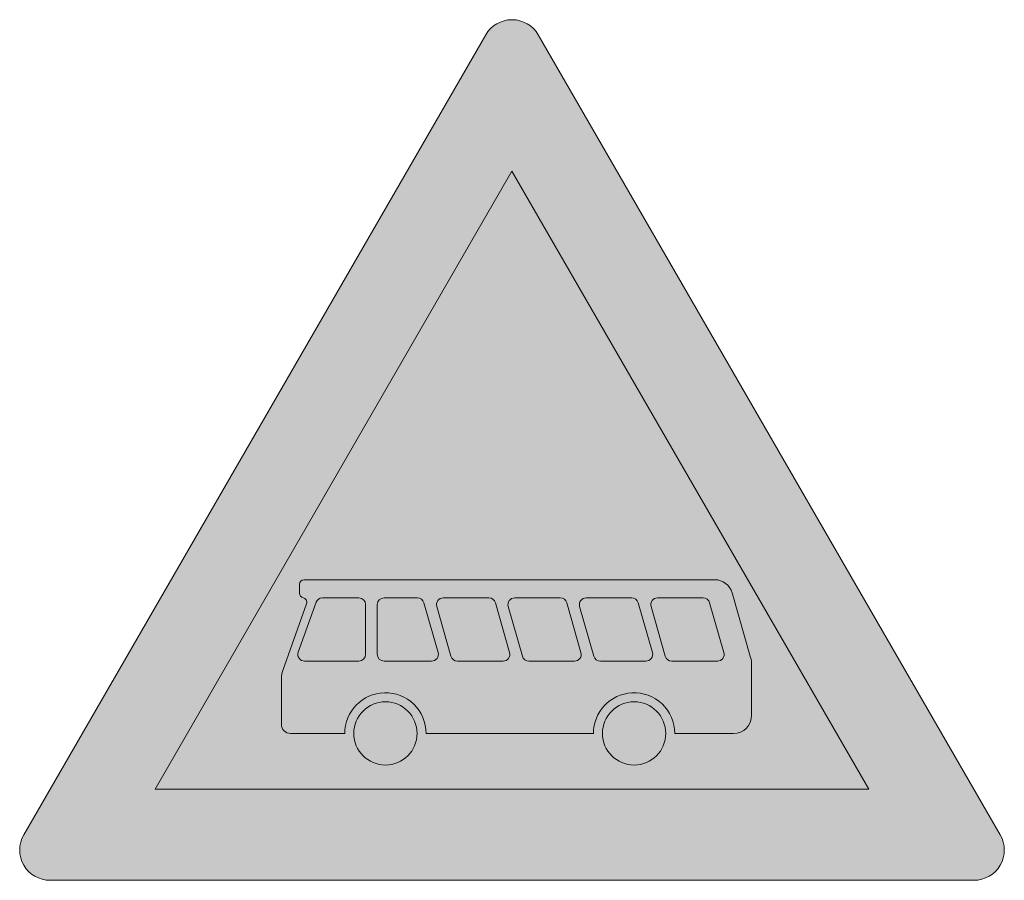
# Model space of a CAD drawing. Header units: metres. Extents: x -0.00228 to 0.0023, y -0.0014 to 0.0026.
import ezdxf

# ---------------------------------------------------------------- set-up
doc = ezdxf.new("R2010")
doc.units = ezdxf.units.M
doc.layers.add('VKZ_145-00_flf', color=1, linetype='Continuous', lineweight=0)
doc.layers.add('VKZ_145-00_sym', color=7, linetype='Continuous', lineweight=0)

msp = doc.modelspace()

# ---------------------------------------------------------------- hatches: boundary and pattern name
at = {"layer": 'VKZ_145-00_flf'}
h = msp.add_hatch(color=256, dxfattribs=at)
h.dxf.hatch_style = 1
h.paths.add_polyline_path([(0.0001341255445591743, 0.002532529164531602, 0.5773502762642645), (-0.0001100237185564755, 0.002532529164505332), (-0.002256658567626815, -0.001185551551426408, 0.5773502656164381), (-0.002134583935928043, -0.001396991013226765), (0.002158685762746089, -0.001396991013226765, 0.5773502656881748), (0.002280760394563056, -0.001185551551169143)])
h.paths.add_polyline_path([(1.205091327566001e-05, 0.001898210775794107), (0.00167038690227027, -0.0009741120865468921), (-0.00164628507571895, -0.0009741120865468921)], flags=16)
h.paths.add_polyline_path([(0.001125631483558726, -0.0006302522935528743), (0.001125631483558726, -0.0003956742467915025, 0.06946633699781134), (0.001120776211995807, -0.00036115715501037), (0.00103500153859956, -6.094765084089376e-05, 0.3348598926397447), (0.0009542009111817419, 2.565465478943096e-10), (-0.0009542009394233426, -3.805910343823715e-10, 0.4142134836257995), (-0.0009752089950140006, -2.100844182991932e-05), (-0.0009752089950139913, -6.302504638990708e-05, 0.3557875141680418), (-0.0009584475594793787, -8.36001447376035e-05, -0.4555479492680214), (-0.0009429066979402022, -0.0001112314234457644), (-0.001051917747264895, -0.0004164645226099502, 0.08585824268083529), (-0.001059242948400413, -0.0004588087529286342), (-0.001059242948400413, -0.0006722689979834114, 0.4142135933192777), (-0.00101722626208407, -0.0007142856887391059), (-0.0007651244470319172, -0.0007142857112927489, -0.4066894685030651), (-0.0005809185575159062, -0.0005252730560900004, -0.4217779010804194), (-0.0003869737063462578, -0.0007142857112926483), (0.0003903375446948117, -0.0007142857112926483, -0.3981962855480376), (0.000569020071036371, -0.0005254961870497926, -0.4304143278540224), (0.0007684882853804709, -0.000714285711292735), (0.001041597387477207, -0.0007142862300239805, 0.4142141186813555)], flags=0)
h.paths.add_polyline_path([(-0.0008689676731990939, -8.403367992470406e-05), (-0.0006999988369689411, -8.403370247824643e-05, -0.4142135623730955), (-0.0006684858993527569, -0.0001155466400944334), (-0.0006684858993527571, -0.000346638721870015, -0.4136332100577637), (-0.0006999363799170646, -0.0003781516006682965), (-0.0009513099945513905, -0.0003781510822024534, -0.520576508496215), (-0.0009811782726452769, -0.0003360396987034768), (-0.0008986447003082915, -0.0001049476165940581, -0.3169596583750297)], flags=0)
h.paths.add_polyline_path([(-0.0005823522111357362, -8.403370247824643e-05), (-0.0004275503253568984, -8.40337024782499e-05, -0.3345452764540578), (-0.0003972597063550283, -0.0001068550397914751), (-0.0003312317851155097, -0.0003379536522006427, -0.4979521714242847), (-0.0003614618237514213, -0.0003781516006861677), (-0.0005821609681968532, -0.000378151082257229, -0.4159921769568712), (-0.0006138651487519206, -0.000346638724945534), (-0.0006138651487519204, -0.0001155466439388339, -0.4142135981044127)], flags=0)
h.paths.add_polyline_path([(-0.0003073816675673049, -8.403370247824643e-05), (-9.561744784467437e-05, -8.40337024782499e-05, -0.3348605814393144), (-6.531699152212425e-05, -0.0001068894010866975), (7.056483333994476e-07, -0.0003379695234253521, -0.4977887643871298), (-2.95289393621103e-05, -0.0003781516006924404), (-0.0002411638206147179, -0.0003781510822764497, -0.3362779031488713), (-0.0002716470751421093, -0.0003553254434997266), (-0.0003376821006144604, -0.0001242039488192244, -0.4982845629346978)], flags=0)
h.paths.add_polyline_path([(2.455121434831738e-05, -8.40337024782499e-05), (0.0002363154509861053, -8.40337024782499e-05, -0.3345906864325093), (0.0002666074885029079, -0.0001068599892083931), (0.0003326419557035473, -0.0003379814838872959, -0.4976656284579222), (0.0003024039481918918, -0.0003781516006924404), (9.076907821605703e-05, -0.0003781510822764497, -0.3364077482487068), (6.02817737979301e-05, -0.000355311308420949), (-5.745798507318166e-06, -0.0001242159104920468, -0.4984077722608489)], flags=0)
h.paths.add_polyline_path([(-0.0004289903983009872, -0.0007142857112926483, -1), (-0.0007231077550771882, -0.0007142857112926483, -1)], flags=0)
h.paths.add_polyline_path([(0.000356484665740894, -8.40337024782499e-05), (0.0005682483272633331, -8.40337024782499e-05, -0.3348605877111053), (0.0005985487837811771, -0.0001068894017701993), (0.0006645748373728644, -0.0003379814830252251, -0.4976656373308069), (0.0006343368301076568, -0.0003781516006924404), (0.0004227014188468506, -0.0003781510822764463, -0.3365493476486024), (0.0003922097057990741, -0.0003552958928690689), (0.0003922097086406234, -0.0003552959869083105), (0.0003261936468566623, -0.0001242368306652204, -0.4986233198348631)], flags=0)
h.paths.add_polyline_path([(0.0006884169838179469, -8.403370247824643e-05), (0.0009001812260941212, -8.40337024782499e-05, -0.334861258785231), (0.0009304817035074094, -0.000106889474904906), (0.0009304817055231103, -0.0001068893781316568), (0.000996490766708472, -0.0003379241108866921, -0.498256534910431), (0.0009662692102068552, -0.0003781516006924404), (0.0007546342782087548, -0.0003781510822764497, -0.3362785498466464), (0.0007241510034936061, -0.0003553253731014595), (0.0006581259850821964, -0.0001242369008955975, -0.4986240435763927)], flags=0)
h.paths.add_polyline_path([(0.0007264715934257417, -0.0007142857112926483, -1), (0.0004323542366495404, -0.0007142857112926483, -1)], flags=0)
at = {"layer": 'VKZ_145-00_flf', "true_color": 0xffffff}
h = msp.add_hatch(color=7, dxfattribs=at)
h.dxf.hatch_style = 1
h.paths.add_polyline_path([(1.205091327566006e-05, 0.001898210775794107), (-0.00164628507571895, -0.0009741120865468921), (0.00167038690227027, -0.0009741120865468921)])
h.paths.add_polyline_path([(0.001125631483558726, -0.0006302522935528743), (0.001125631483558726, -0.0003956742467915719, 0.0694663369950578), (0.001120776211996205, -0.0003611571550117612), (0.00103500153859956, -6.094765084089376e-05, 0.3348598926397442), (0.0009542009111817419, 2.565465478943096e-10), (-0.0009542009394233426, -3.805910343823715e-10, 0.4142134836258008), (-0.0009752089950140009, -2.100844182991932e-05), (-0.0009752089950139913, -6.302504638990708e-05, 0.355787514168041), (-0.0009584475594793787, -8.36001447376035e-05, -0.4555479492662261), (-0.0009429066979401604, -0.0001112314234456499), (-0.001051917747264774, -0.0004164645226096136, 0.08585824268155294), (-0.001059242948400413, -0.0004588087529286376), (-0.001059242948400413, -0.0006722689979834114, 0.4142135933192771), (-0.00101722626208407, -0.0007142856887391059), (-0.0007651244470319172, -0.0007142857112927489, -0.4066894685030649), (-0.0005809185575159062, -0.0005252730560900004, -0.4217779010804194), (-0.0003869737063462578, -0.0007142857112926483), (0.0003903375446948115, -0.0007142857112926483, -0.3981962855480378), (0.000569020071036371, -0.0005254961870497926, -0.4304143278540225), (0.0007684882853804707, -0.000714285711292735), (0.001041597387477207, -0.0007142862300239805, 0.4142141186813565)], flags=16)
h.paths.add_polyline_path([(2.455121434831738e-05, -8.403367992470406e-05), (0.0002363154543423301, -8.403370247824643e-05, -0.3345906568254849), (0.0002666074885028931, -0.0001068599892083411), (0.0003326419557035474, -0.0003379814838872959, -0.4976656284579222), (0.000302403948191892, -0.0003781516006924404), (9.076907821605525e-05, -0.0003781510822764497, -0.3364077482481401), (6.028177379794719e-05, -0.0003553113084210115), (-5.745798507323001e-06, -0.0001242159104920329, -0.4984080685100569)], flags=0)
h.paths.add_polyline_path([(-6.531699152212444e-05, -0.0001068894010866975), (7.056483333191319e-07, -0.0003379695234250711, -0.4977887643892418), (-2.952893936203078e-05, -0.0003781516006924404), (-0.0002411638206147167, -0.0003781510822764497, -0.3362779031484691), (-0.0002716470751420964, -0.0003553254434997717), (-0.0003376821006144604, -0.0001242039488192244, -0.4982845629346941), (-0.0003073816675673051, -8.40337024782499e-05), (-9.561744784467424e-05, -8.40337024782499e-05, -0.334860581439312)], flags=0)
h.paths.add_polyline_path([(0.0003564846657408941, -8.40337024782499e-05), (0.0005682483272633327, -8.40337024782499e-05, -0.3348605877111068), (0.0005985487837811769, -0.0001068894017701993), (0.0006645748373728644, -0.0003379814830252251, -0.4976656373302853), (0.0006343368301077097, -0.0003781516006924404), (0.0004227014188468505, -0.0003781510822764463, -0.336549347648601), (0.0003922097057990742, -0.0003552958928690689), (0.000392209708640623, -0.0003552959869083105), (0.0003261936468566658, -0.0001242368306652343, -0.4986233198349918)], flags=0)
h.paths.add_polyline_path([(-0.0003972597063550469, -0.0001068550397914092), (-0.0003312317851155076, -0.0003379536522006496, -0.497952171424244), (-0.0003614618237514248, -0.0003781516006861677), (-0.0005821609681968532, -0.000378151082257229, -0.4159921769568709), (-0.0006138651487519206, -0.000346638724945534), (-0.0006138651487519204, -0.0001155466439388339, -0.4142135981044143), (-0.0005823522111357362, -8.403370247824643e-05), (-0.0004275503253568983, -8.40337024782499e-05, -0.334545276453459)], flags=0)
h.paths.add_polyline_path([(0.0006884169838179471, -8.40337024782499e-05), (0.0009001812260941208, -8.40337024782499e-05, -0.3348612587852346), (0.0009304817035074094, -0.000106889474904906), (0.0009304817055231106, -0.0001068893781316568), (0.0009964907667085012, -0.0003379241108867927, -0.498256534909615), (0.0009662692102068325, -0.0003781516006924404), (0.0007546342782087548, -0.0003781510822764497, -0.3362785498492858), (0.000724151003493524, -0.0003553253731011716), (0.0006581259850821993, -0.0001242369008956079, -0.4986240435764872)], flags=0)
h.paths.add_polyline_path([(-0.0006684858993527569, -0.0001155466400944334), (-0.0006684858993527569, -0.000346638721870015, -0.4136332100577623), (-0.0006999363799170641, -0.0003781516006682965), (-0.0009513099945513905, -0.0003781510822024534, -0.5205765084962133), (-0.0009811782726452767, -0.0003360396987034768), (-0.0008986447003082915, -0.0001049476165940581, -0.3169595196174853), (-0.0008689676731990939, -8.403370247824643e-05), (-0.0006999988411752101, -8.40337024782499e-05, -0.4142136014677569)], flags=0)
h.paths.add_polyline_path([(0.0007264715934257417, -0.0007142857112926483, -1), (0.0004323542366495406, -0.0007142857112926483, -1)], flags=16)
h.paths.add_polyline_path([(-0.0004289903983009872, -0.0007142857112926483, -1), (-0.0007231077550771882, -0.0007142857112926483, -1)], flags=16)
h = msp.add_hatch(color=7, dxfattribs=at)
h.dxf.hatch_style = 1
h.paths.add_polyline_path([(1.205091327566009e-05, 0.001898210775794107), (-0.00164628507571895, -0.0009741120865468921), (0.00167038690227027, -0.0009741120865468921)])
h.paths.add_polyline_path([(0.001125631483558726, -0.0006302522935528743), (0.001125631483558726, -0.0003956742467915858, 0.06946633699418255), (0.001120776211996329, -0.0003611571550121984), (0.00103500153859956, -6.094765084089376e-05, 0.3348598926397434), (0.0009542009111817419, 2.565465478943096e-10), (-0.0009542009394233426, -3.805910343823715e-10, 0.414213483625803), (-0.0009752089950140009, -2.100844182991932e-05), (-0.0009752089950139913, -6.302504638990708e-05, 0.3557875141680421), (-0.0009584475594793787, -8.36001447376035e-05, -0.4555479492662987), (-0.0009429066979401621, -0.0001112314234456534), (-0.001051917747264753, -0.0004164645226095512, 0.08585824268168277), (-0.001059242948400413, -0.0004588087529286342), (-0.001059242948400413, -0.0006722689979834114, 0.414213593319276), (-0.00101722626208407, -0.0007142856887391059), (-0.0007651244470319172, -0.0007142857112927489, -0.4066894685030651), (-0.0005809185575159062, -0.0005252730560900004, -0.4217779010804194), (-0.0003869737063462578, -0.0007142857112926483), (0.0003903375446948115, -0.0007142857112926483, -0.3981962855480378), (0.000569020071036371, -0.0005254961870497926, -0.4304143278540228), (0.0007684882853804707, -0.000714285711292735), (0.001041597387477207, -0.0007142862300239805, 0.4142141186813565)], flags=16)
h.paths.add_polyline_path([(-9.561744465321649e-05, -8.40337024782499e-05, -0.3348605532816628), (-6.531699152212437e-05, -0.0001068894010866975), (7.056483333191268e-07, -0.0003379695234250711, -0.4977887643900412), (-2.952893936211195e-05, -0.0003781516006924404), (-0.0002411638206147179, -0.0003781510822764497, -0.3362779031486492), (-0.0002716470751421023, -0.0003553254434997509), (-0.0003376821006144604, -0.0001242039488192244, -0.4982845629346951), (-0.0003073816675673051, -8.403370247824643e-05)], flags=0)
h.paths.add_polyline_path([(2.455121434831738e-05, -8.403367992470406e-05), (0.0002363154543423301, -8.403370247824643e-05, -0.3345906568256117), (0.000266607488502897, -0.0001068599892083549), (0.0003326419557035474, -0.0003379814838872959, -0.497665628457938), (0.0003024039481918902, -0.0003781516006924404), (9.076907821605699e-05, -0.0003781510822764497, -0.336407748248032), (6.028177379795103e-05, -0.0003553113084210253), (-5.745798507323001e-06, -0.0001242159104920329, -0.4984080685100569)], flags=0)
h.paths.add_polyline_path([(-0.0003972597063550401, -0.0001068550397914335), (-0.0003312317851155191, -0.000337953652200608, -0.4979521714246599), (-0.0003614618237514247, -0.0003781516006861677), (-0.0005821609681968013, -0.000378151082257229, -0.4159921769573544), (-0.0006138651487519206, -0.000346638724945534), (-0.0006138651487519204, -0.0001155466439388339, -0.4142135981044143), (-0.0005823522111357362, -8.403370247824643e-05), (-0.0004275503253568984, -8.40337024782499e-05, -0.3345452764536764)], flags=0)
h.paths.add_polyline_path([(0.000356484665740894, -8.403370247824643e-05), (0.0005682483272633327, -8.40337024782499e-05, -0.334860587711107), (0.0005985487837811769, -0.0001068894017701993), (0.0006645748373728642, -0.0003379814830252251, -0.4976656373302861), (0.0006343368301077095, -0.0003781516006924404), (0.0004227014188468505, -0.0003781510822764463, -0.3365493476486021), (0.0003922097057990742, -0.0003552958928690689), (0.000392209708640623, -0.0003552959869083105), (0.0003261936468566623, -0.0001242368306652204, -0.498623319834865)], flags=0)
h.paths.add_polyline_path([(-0.0006684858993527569, -0.0001155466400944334), (-0.0006684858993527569, -0.000346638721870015, -0.4136332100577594), (-0.0006999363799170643, -0.0003781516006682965), (-0.000951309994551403, -0.0003781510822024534, -0.5205765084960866), (-0.0009811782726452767, -0.0003360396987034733), (-0.0008986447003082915, -0.0001049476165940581, -0.3169595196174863), (-0.0008689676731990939, -8.403370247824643e-05), (-0.0006999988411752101, -8.40337024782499e-05, -0.4142136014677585)], flags=0)
h.paths.add_polyline_path([(0.0006884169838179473, -8.403370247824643e-05), (0.000900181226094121, -8.40337024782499e-05, -0.3348612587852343), (0.0009304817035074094, -0.000106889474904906), (0.0009304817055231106, -0.0001068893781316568), (0.0009964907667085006, -0.0003379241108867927, -0.498256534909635), (0.0009662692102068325, -0.0003781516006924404), (0.0007546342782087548, -0.0003781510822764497, -0.3362785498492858), (0.000724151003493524, -0.0003553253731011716), (0.0006581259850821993, -0.0001242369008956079, -0.49862404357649)], flags=0)
h.paths.add_polyline_path([(-0.0004289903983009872, -0.0007142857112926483, -1), (-0.0007231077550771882, -0.0007142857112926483, -1)], flags=16)
h.paths.add_polyline_path([(0.0007264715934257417, -0.0007142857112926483, -1), (0.0004323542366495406, -0.0007142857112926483, -1)], flags=16)
h = msp.add_hatch(color=7, dxfattribs=at)
h.dxf.hatch_style = 1
h.paths.add_polyline_path([(0.0009304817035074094, -0.000106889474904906, 0.334861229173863), (0.0009001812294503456, -8.403370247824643e-05), (0.0006884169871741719, -8.40337024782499e-05, 0.4986240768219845), (0.0006581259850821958, -0.000124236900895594), (0.000724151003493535, -0.0003553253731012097, 0.3362785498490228), (0.0007546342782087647, -0.0003781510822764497), (0.0009662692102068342, -0.0003781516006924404, 0.4982565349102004), (0.0009964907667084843, -0.0003379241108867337)])
h.paths.add_polyline_path([(0.0005985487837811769, -0.0001068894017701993, 0.3348605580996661), (0.0005682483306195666, -8.403370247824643e-05), (0.0003564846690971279, -8.40337024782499e-05, 0.4986233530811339), (0.0003261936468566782, -0.0001242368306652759), (0.0003922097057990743, -0.0003552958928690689, 0.3365493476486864), (0.0004227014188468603, -0.0003781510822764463), (0.0006343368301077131, -0.0003781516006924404, 0.4976656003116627), (0.0006645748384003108, -0.0003379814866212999)])
h.paths.add_polyline_path([(0.000266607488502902, -0.0001068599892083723, 0.3345906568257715), (0.0002363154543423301, -8.403370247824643e-05), (2.455121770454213e-05, -8.40337024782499e-05, 0.4984078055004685), (-5.745798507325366e-06, -0.0001242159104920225), (6.028177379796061e-05, -0.0003553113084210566, 0.3364077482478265), (9.076907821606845e-05, -0.0003781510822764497), (0.0003024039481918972, -0.0003781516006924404, 0.4976656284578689), (0.0003326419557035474, -0.0003379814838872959)])
h.paths.add_polyline_path([(-6.53169915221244e-05, -0.0001068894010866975, 0.3348605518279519), (-9.561744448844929e-05, -8.403370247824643e-05), (-0.00030738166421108, -8.40337024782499e-05, 0.4982845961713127), (-0.0003376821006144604, -0.0001242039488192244), (-0.000271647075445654, -0.0003553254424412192, 0.3362779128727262), (-0.0002411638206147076, -0.0003781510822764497), (-2.95289393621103e-05, -0.0003781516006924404, 0.4977887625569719), (7.056483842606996e-07, -0.0003379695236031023)])
h.paths.add_polyline_path([(-0.000397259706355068, -0.0001068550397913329, 0.3345452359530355), (-0.0004275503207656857, -8.403370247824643e-05), (-0.0005823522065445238, -8.40337024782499e-05, 0.4142136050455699), (-0.0006138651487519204, -0.0001155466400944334), (-0.0006138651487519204, -0.0003466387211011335, 0.4159922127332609), (-0.0005821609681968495, -0.000378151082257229), (-0.0003614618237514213, -0.0003781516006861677, 0.4979521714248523), (-0.0003312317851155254, -0.0003379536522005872)])
h.paths.add_polyline_path([(-0.0006684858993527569, -0.0001155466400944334, 0.4142135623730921), (-0.0006999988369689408, -8.403370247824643e-05), (-0.0008689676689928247, -8.40337024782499e-05, 0.3169595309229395), (-0.0008986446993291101, -0.0001049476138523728), (-0.0009811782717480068, -0.0003360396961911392, 0.5205765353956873), (-0.0009513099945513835, -0.0003781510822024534), (-0.000699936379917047, -0.0003781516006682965, 0.4136331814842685), (-0.0006684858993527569, -0.000346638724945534)])
h = msp.add_hatch(color=7, dxfattribs=at)
h.dxf.hatch_style = 1
h.paths.add_polyline_path([(-0.000397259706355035, -0.0001068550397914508, 0.3345452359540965), (-0.0004275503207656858, -8.403370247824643e-05), (-0.0005823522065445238, -8.40337024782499e-05, 0.4142136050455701), (-0.0006138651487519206, -0.0001155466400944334), (-0.0006138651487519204, -0.0003466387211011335, 0.4159922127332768), (-0.0005821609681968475, -0.000378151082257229), (-0.0003614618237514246, -0.0003781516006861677, 0.4979521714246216), (-0.000331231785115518, -0.0003379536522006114)])
h.paths.add_polyline_path([(-6.53169915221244e-05, -0.0001068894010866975, 0.334860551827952), (-9.561744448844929e-05, -8.403370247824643e-05), (-0.00030738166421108, -8.40337024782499e-05, 0.4982845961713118), (-0.0003376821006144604, -0.0001242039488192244), (-0.000271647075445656, -0.0003553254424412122, 0.3362779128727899), (-0.0002411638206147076, -0.0003781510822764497), (-2.952893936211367e-05, -0.0003781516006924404, 0.4977887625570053), (7.056483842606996e-07, -0.0003379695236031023)])
h.paths.add_polyline_path([(0.0002666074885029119, -0.000106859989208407, 0.3345906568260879), (0.0002363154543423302, -8.403370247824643e-05), (2.455121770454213e-05, -8.40337024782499e-05, 0.4984078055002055), (-5.745798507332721e-06, -0.0001242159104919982), (6.028177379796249e-05, -0.0003553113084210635, 0.3364077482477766), (9.076907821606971e-05, -0.0003781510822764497), (0.0003024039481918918, -0.0003781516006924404, 0.4976656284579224), (0.0003326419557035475, -0.0003379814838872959)])
h.paths.add_polyline_path([(0.0005985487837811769, -0.0001068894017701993, 0.3348605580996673), (0.0005682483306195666, -8.403370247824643e-05), (0.0003564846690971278, -8.40337024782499e-05, 0.4986233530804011), (0.0003261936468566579, -0.0001242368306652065), (0.0003922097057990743, -0.0003552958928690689, 0.3365493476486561), (0.0004227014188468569, -0.0003781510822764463), (0.0006343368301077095, -0.0003781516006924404, 0.497665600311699), (0.0006645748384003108, -0.0003379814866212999)])
h.paths.add_polyline_path([(0.0009304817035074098, -0.000106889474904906, 0.3348612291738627), (0.000900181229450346, -8.403370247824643e-05), (0.0006884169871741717, -8.40337024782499e-05, 0.4986240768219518), (0.0006581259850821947, -0.0001242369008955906), (0.0007241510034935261, -0.0003553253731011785, 0.3362785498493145), (0.0007546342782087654, -0.0003781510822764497), (0.0009662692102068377, -0.0003781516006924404, 0.4982565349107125), (0.000996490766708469, -0.0003379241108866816)])
at = {"layer": 'VKZ_145-00_sym'}
h = msp.add_hatch(color=256, dxfattribs=at)
h.dxf.hatch_style = 1
h.paths.add_polyline_path([(0.000569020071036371, -0.0005254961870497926, -0.4304143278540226), (0.0007684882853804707, -0.000714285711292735), (0.001041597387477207, -0.0007142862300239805, 0.4142141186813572), (0.001125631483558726, -0.0006302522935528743), (0.001125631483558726, -0.0003956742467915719, 0.06946633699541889), (0.001120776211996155, -0.0003611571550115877), (0.00103500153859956, -6.094765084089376e-05, 0.3348598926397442), (0.0009542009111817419, 2.565465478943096e-10), (-0.0009542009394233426, -3.805910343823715e-10, 0.4142134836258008), (-0.0009752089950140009, -2.100844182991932e-05), (-0.0009752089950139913, -6.302504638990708e-05, 0.355787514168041), (-0.0009584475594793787, -8.36001447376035e-05, -0.4555479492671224), (-0.0009429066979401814, -0.0001112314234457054), (-0.001051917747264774, -0.0004164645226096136, 0.08585824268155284), (-0.001059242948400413, -0.0004588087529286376), (-0.001059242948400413, -0.0006722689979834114, 0.4142135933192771), (-0.00101722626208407, -0.0007142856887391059), (-0.0007651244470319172, -0.0007142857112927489, -0.4066894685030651), (-0.0005809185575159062, -0.0005252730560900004, -0.4217779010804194), (-0.0003869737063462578, -0.0007142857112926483), (0.0003903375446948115, -0.0007142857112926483, -0.3981962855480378)])
h.paths.add_polyline_path([(-0.0002411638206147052, -0.0003781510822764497, -0.3362779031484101), (-0.0002716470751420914, -0.0003553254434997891), (-0.0003376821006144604, -0.0001242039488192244, -0.4982845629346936), (-0.0003073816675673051, -8.403370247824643e-05), (-9.561744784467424e-05, -8.40337024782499e-05, -0.3348605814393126), (-6.531699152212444e-05, -0.0001068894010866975), (7.056483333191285e-07, -0.0003379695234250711, -0.4977887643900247), (-2.952893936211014e-05, -0.0003781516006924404)], flags=16)
h.paths.add_polyline_path([(6.028177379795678e-05, -0.0003553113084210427), (-5.745798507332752e-06, -0.0001242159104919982, -0.4984077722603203), (2.455121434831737e-05, -8.40337024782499e-05), (0.0002363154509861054, -8.40337024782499e-05, -0.3345906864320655), (0.0002666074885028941, -0.0001068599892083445), (0.0003326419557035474, -0.0003379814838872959, -0.4976656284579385), (0.0003024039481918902, -0.0003781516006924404), (9.076907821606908e-05, -0.0003781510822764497, -0.3364077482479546)], flags=16)
h.paths.add_polyline_path([(-0.0003614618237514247, -0.0003781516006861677), (-0.0005821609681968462, -0.000378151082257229, -0.4159921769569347), (-0.0006138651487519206, -0.000346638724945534), (-0.0006138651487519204, -0.0001155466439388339, -0.4142135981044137), (-0.0005823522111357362, -8.403370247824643e-05), (-0.0004275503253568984, -8.40337024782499e-05, -0.3345452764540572), (-0.0003972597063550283, -0.0001068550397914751), (-0.000331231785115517, -0.0003379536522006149, -0.4979521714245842)], flags=16)
h.paths.add_polyline_path([(0.0003922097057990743, -0.0003552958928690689), (0.0003922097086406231, -0.0003552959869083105), (0.000326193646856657, -0.0001242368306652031, -0.4986233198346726), (0.000356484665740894, -8.403370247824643e-05), (0.0005682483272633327, -8.40337024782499e-05, -0.3348605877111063), (0.0005985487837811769, -0.0001068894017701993), (0.0006645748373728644, -0.0003379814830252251, -0.4976656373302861), (0.0006343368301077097, -0.0003781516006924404), (0.0004227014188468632, -0.0003781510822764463, -0.3365493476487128)], flags=16)
h.paths.add_polyline_path([(-0.0006999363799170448, -0.0003781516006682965), (-0.0009513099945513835, -0.0003781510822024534, -0.5205765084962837), (-0.0009811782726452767, -0.0003360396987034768), (-0.0008986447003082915, -0.0001049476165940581, -0.3169595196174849), (-0.0008689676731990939, -8.403370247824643e-05), (-0.0006999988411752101, -8.40337024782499e-05, -0.4142136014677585), (-0.0006684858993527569, -0.0001155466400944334), (-0.0006684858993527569, -0.000346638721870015, -0.4136332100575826)], flags=16)
h.paths.add_polyline_path([(0.000658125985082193, -0.0001242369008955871, -0.4986240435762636), (0.0006884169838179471, -8.403370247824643e-05), (0.000900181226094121, -8.40337024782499e-05, -0.3348612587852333), (0.0009304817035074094, -0.000106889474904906), (0.0009304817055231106, -0.0001068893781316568), (0.0009964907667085, -0.0003379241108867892, -0.4982565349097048), (0.0009662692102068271, -0.0003781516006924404), (0.0007546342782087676, -0.0003781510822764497, -0.3362785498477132), (0.0007241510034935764, -0.0003553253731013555)], flags=16)
h.paths.add_polyline_path([(-0.0004289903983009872, -0.0007142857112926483, 1), (-0.0007231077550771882, -0.0007142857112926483, 1)])
h.paths.add_polyline_path([(0.0007264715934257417, -0.0007142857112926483, 1), (0.0004323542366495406, -0.0007142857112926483, 1)])

# ---------------------------------------------------------------- linework, layer by layer
for p, q in [((0.0009542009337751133, 2.565465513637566e-10), (-0.0009542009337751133, -2.565465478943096e-10)), ((-0.0009752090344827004, -2.100844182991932e-05), (-0.0009752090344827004, -6.302506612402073e-05)), ((-0.0009584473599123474, -8.35994622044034e-05), (-0.0009584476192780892, -8.360015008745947e-05)), ((-0.0006999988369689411, -8.403367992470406e-05), (-0.0008689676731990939, -8.403367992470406e-05)), ((-0.0004275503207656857, -8.403367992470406e-05), (-0.0005823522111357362, -8.403367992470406e-05)), ((-9.561744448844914e-05, -8.403367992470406e-05), (-0.0003073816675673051, -8.403367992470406e-05)), ((0.0002363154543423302, -8.403367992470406e-05), (2.455121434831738e-05, -8.403367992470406e-05)), ((0.0005682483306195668, -8.403367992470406e-05), (0.000356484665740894, -8.403367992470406e-05)), ((0.0009001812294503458, -8.403367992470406e-05), (0.0006884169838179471, -8.403367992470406e-05)), ((0.00112078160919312, -0.0003611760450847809), (0.001035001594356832, -6.094783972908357e-05)), ((-0.0009429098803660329, -0.0001112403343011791), (-0.001051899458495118, -0.0004164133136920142)), ((-0.0008986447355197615, -0.0001049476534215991), (-0.000981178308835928, -0.0003360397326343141)), ((-0.0006684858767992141, -0.000346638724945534), (-0.0006684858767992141, -0.0001155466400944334)), ((-0.0006138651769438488, -0.0001155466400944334), (-0.0006138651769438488, -0.000346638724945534)), ((-0.000331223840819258, -0.0003379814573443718), (-0.0003972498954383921, -0.0001068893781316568)), ((-0.0003376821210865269, -0.0001242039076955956), (-0.0002716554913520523, -0.0003552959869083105)), ((7.090580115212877e-07, -0.0003379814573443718), (-6.531699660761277e-05, -0.0001068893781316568)), ((-5.749227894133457e-06, -0.0001242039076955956), (6.027739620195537e-05, -0.0003552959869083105)), ((0.0003326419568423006, -0.0003379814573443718), (0.0002666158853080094, -0.0001068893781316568)), ((0.0003261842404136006, -0.0001242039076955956), (0.000392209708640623, -0.0003552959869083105)), ((0.0006645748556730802, -0.0003379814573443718), (0.0005985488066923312, -0.0001068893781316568)), ((0.0006581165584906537, -0.0001242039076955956), (0.0007241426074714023, -0.0003552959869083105)), ((0.0009965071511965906, -0.0003379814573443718), (0.0009304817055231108, -0.0001068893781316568)), ((-0.0009515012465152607, -0.0003781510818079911), (-0.0006999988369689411, -0.000378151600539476)), ((-0.0005823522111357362, -0.0003781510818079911), (-0.0003615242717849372, -0.000378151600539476)), ((-0.0002413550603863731, -0.0003781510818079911), (-2.959138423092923e-05, -0.000378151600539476)), ((9.057783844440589e-05, -0.0003781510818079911), (0.0003023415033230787, -0.000378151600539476)), ((0.0004225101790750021, -0.0003781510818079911), (0.0006342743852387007, -0.000378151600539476)), ((0.0007544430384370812, -0.0003781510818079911), (0.0009662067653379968, -0.000378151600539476)), ((-0.001059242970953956, -0.0004588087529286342), (-0.001059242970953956, -0.000672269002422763)), ((-0.00101722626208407, -0.0007142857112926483), (-0.0007651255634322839, -0.0007142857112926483))]:
    msp.add_line(p, q, dxfattribs=at)
msp.add_lwpolyline([(-0.002134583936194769, -0.001396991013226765), (0.002158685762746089, -0.001396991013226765, 0.5773502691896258), (0.002280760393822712, -0.001185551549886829), (0.0001341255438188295, 0.002532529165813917, 0.5773502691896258), (-0.0001100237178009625, 0.002532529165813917), (-0.002256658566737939, -0.001185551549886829, 0.5773502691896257)], format="xyb", close=True, dxfattribs=at)
msp.add_lwpolyline([(0.00167038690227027, -0.0009741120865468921), (-0.00164628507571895, -0.0009741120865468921), (1.205091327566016e-05, 0.001898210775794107)], close=True, dxfattribs=at)
for points in [[(0.0007684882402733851, -0.0007142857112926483), (0.00104159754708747, -0.0007142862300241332, 0.414213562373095), (0.001125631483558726, -0.0006302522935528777), (0.001125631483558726, -0.0003958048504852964)], [(0.0007684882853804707, -0.0007142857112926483, 0.4304143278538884), (0.000569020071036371, -0.0005254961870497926, 0.3981962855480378), (0.0003903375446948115, -0.0007142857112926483), (-0.0003869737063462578, -0.0007142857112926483, 0.4217779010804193), (-0.0005809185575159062, -0.0005252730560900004, 0.4066894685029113), (-0.0007651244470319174, -0.0007142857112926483)]]:
    msp.add_lwpolyline(points, format="xyb", dxfattribs=at)
for centre in [(-0.0005760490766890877, -0.0007142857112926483), (0.0005794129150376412, -0.0007142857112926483)]:
    msp.add_circle(centre, 0.0001470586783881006, dxfattribs=at)
for centre, radius, start, end in [((0.0009542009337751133, -8.403367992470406e-05), 8.403393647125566e-05, 15.945399, 90.00000800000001), ((-0.0009542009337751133, -2.100844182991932e-05), 2.100806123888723e-05, 90, 180), ((-0.0009542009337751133, -6.302506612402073e-05), 2.100806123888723e-05, 180, 258.338379), ((-0.0009626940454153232, -0.0001041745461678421), 2.100806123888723e-05, 340.346191, 78.338417), ((-0.0008689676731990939, -0.0001155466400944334), 3.151293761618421e-05, 90, 160.346176), ((-0.0006999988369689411, -0.0001155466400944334), 3.151293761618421e-05, 0, 90), ((-0.0005823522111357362, -0.0001155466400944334), 3.151293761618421e-05, 90, 180), ((-0.0004275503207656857, -0.0001155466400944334), 3.151293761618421e-05, 15.945399, 90.00000800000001), ((-0.0003073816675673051, -0.0001155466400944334), 3.151293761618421e-05, 90, 195.9453889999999), ((-9.561744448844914e-05, -0.0001155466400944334), 3.151293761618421e-05, 15.945399, 90.00000800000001), ((2.455121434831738e-05, -0.0001155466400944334), 3.151293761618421e-05, 90, 195.9453889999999), ((0.0002363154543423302, -0.0001155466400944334), 3.151293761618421e-05, 15.945399, 90.00000800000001), ((0.000356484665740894, -0.0001155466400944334), 3.151293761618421e-05, 90, 195.9453889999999), ((0.0005682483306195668, -0.0001155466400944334), 3.151293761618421e-05, 15.945399, 90.00000800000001), ((0.0006884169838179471, -0.0001155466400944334), 3.151293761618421e-05, 90, 195.9453889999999), ((0.0009001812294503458, -0.0001155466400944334), 3.151293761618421e-05, 15.945399, 90.00000800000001), ((-0.0009515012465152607, -0.000346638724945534), 3.151293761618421e-05, 160.346176, 270), ((-0.0006999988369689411, -0.000346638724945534), 3.151293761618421e-05, 270, 0), ((-0.0005823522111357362, -0.000346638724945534), 3.151293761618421e-05, 180, 270), ((-0.0003615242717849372, -0.000346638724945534), 3.151293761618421e-05, 270, 15.945397), ((-0.0002413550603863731, -0.000346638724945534), 3.151293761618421e-05, 195.9453889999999, 270), ((-2.959138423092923e-05, -0.000346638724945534), 3.151293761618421e-05, 270, 15.945397), ((9.057783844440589e-05, -0.000346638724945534), 3.151293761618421e-05, 195.9453889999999, 270), ((0.0003023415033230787, -0.000346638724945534), 3.151293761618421e-05, 270, 15.945397), ((0.0004225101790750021, -0.000346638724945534), 3.151293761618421e-05, 195.9453889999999, 270), ((0.0006342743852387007, -0.000346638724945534), 3.151293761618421e-05, 270, 15.945397), ((0.0007544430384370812, -0.000346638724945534), 3.151293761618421e-05, 195.9453889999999, 270), ((0.0009662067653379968, -0.000346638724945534), 3.151293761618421e-05, 270, 15.945397), ((0.0009995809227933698, -0.0003958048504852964), 0.0001260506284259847, 0, 15.945399), ((-0.0009331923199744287, -0.0004588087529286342), 0.0001260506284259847, 160.346176, 180), ((-0.00101722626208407, -0.000672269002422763), 4.201668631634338e-05, 180, 270)]:
    msp.add_arc(centre, radius, start, end, dxfattribs=at)

doc.saveas('drawing.dxf')
